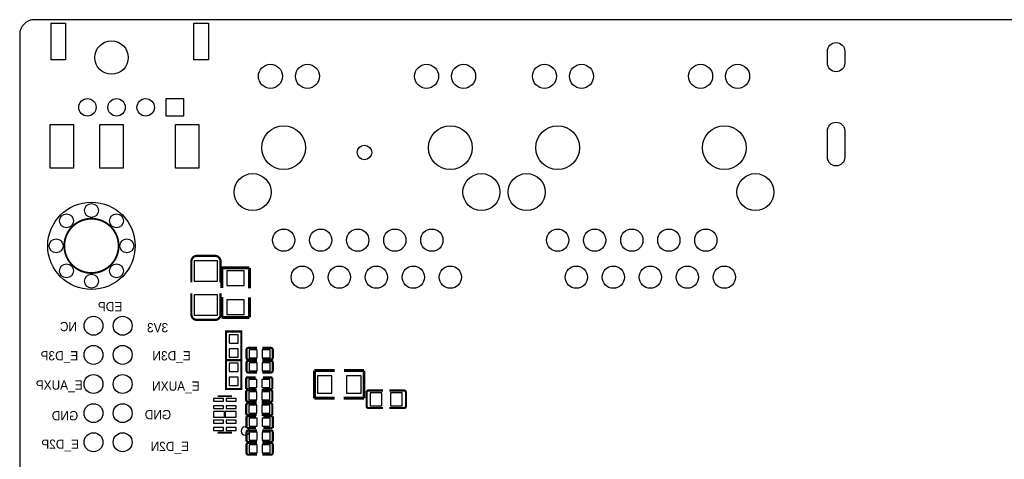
# Model space of a CAD drawing. Extents: x 5 to 312, y -2 to 102.
# Tile 19 of 20: x 177 to 244, y 68 to 98. Entities that reach past the tile are written whole.
import ezdxf

# ---------------------------------------------------------------- set-up
doc = ezdxf.new("R2010")
doc.units = 0
doc.header["$MEASUREMENT"] = 0
for name, color, linetype in [('BG_OUTLINE', 6, 'CONTINUOUS'), ('BG_SILKSCREEN_BOTTOM', 7, 'CONTINUOUS'), ('PG_SILKSCREEN_BOTTOM', 7, 'CONTINUOUS'), ('PIN_BOTTOM', 240, 'CONTINUOUS')]:
    doc.layers.add(name, color=color, linetype=linetype)

msp = doc.modelspace()

# ---------------------------------------------------------------- linework, layer by layer
at = {"layer": 'BG_OUTLINE'}
msp.add_lwpolyline([(278.83524, 98.3234), (177.81944, 98.3234, 0.414214), (176.80344, 97.3074), (176.80344, 9.3218, 0.414214), (177.81944, 8.3058), (310.86464, 8.3058, 0.414214), (311.88064, 9.3218), (311.88064, 97.3074, 0.414214), (310.86464, 98.3234), (282.06104, 98.3234)], format="xyb", close=True, dxfattribs=at)
at = {"layer": 'PG_SILKSCREEN_BOTTOM'}
for points, const_width in [([(183.48364, 82.169, 1), (179.97082, 83.42102, 1), (183.48364, 82.169)], 0.127), ([(188.96064, 82.10829, 0.414214), (188.57964, 81.72729)], 0.1524), ([(190.57963, 81.72729, 0.414214), (190.19863, 82.10829)], 0.1524), ([(188.57964, 78.08951, 0.414214), (188.96064, 77.70851)], 0.1524), ([(190.19863, 77.70851, 0.414214), (190.57963, 78.08951)], 0.1524), ([(192.48974, 75.7875, 0.414253), (192.36274, 75.6605)], 0.15001), ([(194.16253, 75.6605, 0.414253), (194.03553, 75.7875)], 0.15001), ([(192.36274, 75.1142, 0.414331), (192.48974, 74.9872)], 0.15001), ([(192.48974, 74.8985, 0.414253), (192.36274, 74.7715)], 0.15001), ([(194.03553, 74.9872, 0.414331), (194.16253, 75.1142)], 0.15001), ([(194.16253, 74.7715, 0.414253), (194.03553, 74.8985)], 0.15001), ([(192.36274, 74.2252, 0.414331), (192.48974, 74.0982)], 0.15001), ([(194.03553, 74.0982, 0.414331), (194.16253, 74.2252)], 0.15001), ([(192.46434, 72.8919, 0.414253), (192.33734, 72.7649)], 0.15001), ([(194.13713, 72.7649, 0.414253), (194.01013, 72.8919)], 0.15001), ([(192.33734, 72.2186, 0.414331), (192.46434, 72.0916)], 0.15001), ([(194.01013, 72.0916, 0.414331), (194.13713, 72.2186)], 0.15001), ([(200.7277, 72.86244, 0.414214), (200.6007, 72.73544)], 0.15011), ([(203.29818, 72.73544, 0.414214), (203.17118, 72.86244)], 0.15011), ([(192.46434, 71.9775, 0.414253), (192.33734, 71.8505)], 0.15001), ([(194.13713, 71.8505, 0.414253), (194.01013, 71.9775)], 0.15001), ([(200.6007, 71.79056, 0.414214), (200.7277, 71.66356)], 0.15011), ([(203.17118, 71.66356, 0.414214), (203.29818, 71.79056)], 0.15011), ([(192.33734, 71.3042, 0.414331), (192.46434, 71.1772)], 0.15001), ([(194.01013, 71.1772, 0.414331), (194.13713, 71.3042)], 0.15001), ([(192.48974, 70.1233, 0.414253), (192.36274, 69.9963)], 0.15001), ([(194.16253, 69.9963, 0.414253), (194.03553, 70.1233)], 0.15001), ([(192.36274, 69.45, 0.414331), (192.48974, 69.323)], 0.15001), ([(192.48974, 69.2597, 0.414253), (192.36274, 69.1327)], 0.15001), ([(194.03553, 69.323, 0.414331), (194.16253, 69.45)], 0.15001), ([(194.16253, 69.1327, 0.414253), (194.03553, 69.2597)], 0.15001), ([(192.36274, 68.5864, 0.414331), (192.48974, 68.4594)], 0.15001), ([(194.03553, 68.4594, 0.414331), (194.16253, 68.5864)], 0.15001)]:
    msp.add_lwpolyline(points, format="xyb", dxfattribs=dict(at, const_width=const_width))
for points, const_width in [([(188.57964, 81.72729), (188.57964, 80.2833)], 0.1524), ([(190.19863, 82.10829), (188.96064, 82.10829)], 0.1524), ([(190.57963, 81.72729), (190.57963, 80.2833)], 0.1524), ([(190.66168, 79.89468), (190.66168, 81.27822)], 0.1999), ([(190.66168, 81.27822), (192.5616, 81.27822)], 0.1999), ([(192.5616, 81.27822), (192.5616, 79.88402)], 0.1999), ([(188.57964, 78.08951), (188.57964, 79.5292)], 0.1524), ([(190.57963, 78.08951), (190.57963, 79.5292)], 0.1524), ([(190.66168, 77.87818), (190.66168, 79.27315)], 0.1999), ([(192.5616, 79.26248), (192.5616, 77.87818)], 0.1999), ([(188.96064, 77.70851), (190.19863, 77.70851)], 0.1524), ([(192.5616, 77.87818), (190.66168, 77.87818)], 0.1999), ([(192.00963, 74.99561), (192.00963, 76.9206), (190.95964, 76.9206), (190.95964, 74.9456), (192.00963, 74.9456), (192.00963, 74.99561)], 0.15001), ([(192.36274, 75.6605), (192.36274, 75.1142)], 0.15001), ([(192.48974, 75.7875), (193.08743, 75.7875)], 0.15001), ([(194.03553, 75.7875), (193.43795, 75.7875)], 0.15001), ([(194.16253, 75.1142), (194.16253, 75.6605)], 0.15001), ([(190.95964, 74.88979), (190.95964, 72.9648), (192.00963, 72.9648), (192.00963, 74.9398), (190.95964, 74.9398), (190.95964, 74.88979)], 0.15001), ([(192.48974, 74.9872), (193.08743, 74.9872)], 0.15001), ([(192.48974, 74.8985), (193.08743, 74.8985)], 0.15001), ([(194.03553, 74.9872), (193.43795, 74.9872)], 0.15001), ([(194.03553, 74.8985), (193.43795, 74.8985)], 0.15001), ([(192.36274, 74.7715), (192.36274, 74.2252)], 0.15001), ([(194.16253, 74.2252), (194.16253, 74.7715)], 0.15001), ([(197.02361, 72.32904), (197.02361, 74.22896)], 0.1999), ([(197.02361, 74.22896), (198.41858, 74.22896)], 0.1999), ([(199.04012, 74.22896), (200.42366, 74.22896)], 0.1999), ([(200.42366, 74.22896), (200.42366, 72.32904)], 0.1999), ([(192.33734, 72.9552), (192.33734, 73.7552)], 0.15009), ([(192.33734, 73.7552), (192.98733, 73.7552)], 0.15009), ([(192.48974, 74.0982), (193.08743, 74.0982)], 0.15001), ([(194.03553, 74.0982), (193.43795, 74.0982)], 0.15001), ([(194.13713, 73.7552), (193.48715, 73.7552)], 0.15009), ([(194.13713, 72.9552), (194.13713, 73.7552)], 0.15009), ([(192.98733, 72.9552), (192.33734, 72.9552)], 0.15009), ([(192.46434, 72.8919), (193.06203, 72.8919)], 0.15001), ([(194.01013, 72.8919), (193.41255, 72.8919)], 0.15001), ([(193.48715, 72.9552), (194.13713, 72.9552)], 0.15009), ([(191.37514, 72.47151), (190.37514, 72.47151)], 0.127), ([(192.33734, 72.7649), (192.33734, 72.2186)], 0.15001), ([(194.13713, 72.2186), (194.13713, 72.7649)], 0.15001), ([(198.40791, 72.32904), (197.02361, 72.32904)], 0.1999), ([(200.42366, 72.32904), (199.02945, 72.32904)], 0.1999), ([(200.6007, 72.73544), (200.6007, 71.79056)], 0.15011), ([(200.7277, 72.86244), (201.72033, 72.86244)], 0.15011), ([(203.17118, 72.86244), (202.16178, 72.86244)], 0.15011), ([(203.29818, 71.79056), (203.29818, 72.73544)], 0.15011), ([(192.33734, 71.8505), (192.33734, 71.3042)], 0.15001), ([(192.46434, 72.0916), (193.06203, 72.0916)], 0.15001), ([(192.46434, 71.9775), (193.06203, 71.9775)], 0.15001), ([(194.01013, 72.0916), (193.41255, 72.0916)], 0.15001), ([(194.01013, 71.9775), (193.41255, 71.9775)], 0.15001), ([(194.13713, 71.3042), (194.13713, 71.8505)], 0.15001), ([(200.7277, 71.66356), (201.72033, 71.66356)], 0.15011), ([(203.17118, 71.66356), (202.16178, 71.66356)], 0.15011), ([(193.01273, 71.0882), (192.36274, 71.0882)], 0.15009), ([(192.36274, 71.0882), (192.36274, 70.2882)], 0.15009), ([(192.46434, 71.1772), (193.06203, 71.1772)], 0.15001), ([(194.01013, 71.1772), (193.41255, 71.1772)], 0.15001), ([(193.51255, 71.0882), (194.16253, 71.0882)], 0.15009), ([(194.16253, 71.0882), (194.16253, 70.2882)], 0.15009), ([(192.36274, 70.2882), (193.01273, 70.2882)], 0.15009), ([(194.16253, 70.2882), (193.51255, 70.2882)], 0.15009), ([(191.37514, 69.97169), (190.37514, 69.97169)], 0.127), ([(192.36274, 69.9963), (192.36274, 69.45)], 0.15001), ([(192.48974, 70.1233), (193.08743, 70.1233)], 0.15001), ([(194.03553, 70.1233), (193.43795, 70.1233)], 0.15001), ([(194.16253, 69.45), (194.16253, 69.9963)], 0.15001), ([(192.36274, 69.1327), (192.36274, 68.5864)], 0.15001), ([(192.48974, 69.323), (193.08743, 69.323)], 0.15001), ([(192.48974, 69.2597), (193.08743, 69.2597)], 0.15001), ([(194.03553, 69.323), (193.43795, 69.323)], 0.15001), ([(194.03553, 69.2597), (193.43795, 69.2597)], 0.15001), ([(194.16253, 68.5864), (194.16253, 69.1327)], 0.15001), ([(192.48974, 68.4594), (193.08743, 68.4594)], 0.15001), ([(194.03553, 68.4594), (193.43795, 68.4594)], 0.15001)]:
    msp.add_lwpolyline(points, dxfattribs=dict(at, const_width=const_width))
msp.add_lwpolyline([(192.55603, 70.0786, 1), (191.98804, 70.0786, 1)], format="xyb", close=True, dxfattribs=at)
at = {"layer": 'PIN_BOTTOM'}
for points in [[(178.95263, 98.07231), (179.95263, 98.07231), (179.95263, 95.57231), (178.95263, 95.57231)], [(188.75193, 98.07231), (189.75192, 98.07231), (189.75192, 95.57231), (188.75193, 95.57231)], [(186.84883, 91.7036), (186.84883, 92.9036), (188.04883, 92.9036), (188.04883, 91.7036)], [(178.90158, 91.12141), (180.50147, 91.12141), (180.50147, 88.12141), (178.90158, 88.12141)], [(182.30269, 91.12141), (183.90258, 91.12141), (183.90258, 88.12141), (182.30269, 88.12141)], [(187.50209, 91.12141), (189.10199, 91.12141), (189.10199, 88.12141), (187.50209, 88.12141)], [(188.77964, 80.3768), (190.37963, 80.3768), (190.37963, 81.7768), (188.77964, 81.7768)], [(191.01164, 80.0782), (192.21164, 80.0782), (192.21164, 81.0782), (191.01164, 81.0782)], [(188.77964, 78.04), (190.37963, 78.04), (190.37963, 79.44), (188.77964, 79.44)], [(191.01164, 78.0782), (192.21164, 78.0782), (192.21164, 79.0782), (191.01164, 79.0782)], [(191.17464, 76.68561), (191.17464, 76.11561), (191.79463, 76.11561), (191.79463, 76.68561)], [(191.17464, 75.72559), (191.17464, 75.15559), (191.79463, 75.15559), (191.79463, 75.72559)], [(192.53754, 75.66221), (192.53754, 75.11219), (193.08755, 75.11219), (193.08755, 75.66221)], [(193.43772, 75.66221), (193.43772, 75.11219), (193.98773, 75.11219), (193.98773, 75.66221)], [(191.79464, 74.1598), (191.79464, 74.7298), (191.17465, 74.7298), (191.17465, 74.1598)], [(192.53754, 74.77321), (192.53754, 74.22319), (193.08755, 74.22319), (193.08755, 74.77321)], [(193.43772, 74.77321), (193.43772, 74.22319), (193.98773, 74.22319), (193.98773, 74.77321)], [(191.79464, 73.19978), (191.79464, 73.76978), (191.17465, 73.76978), (191.17465, 73.19978)], [(192.51214, 73.63021), (192.51214, 73.08019), (193.06215, 73.08019), (193.06215, 73.63021)], [(193.41232, 73.63021), (193.41232, 73.08019), (193.96233, 73.08019), (193.96233, 73.63021)], [(197.22364, 73.879), (197.22364, 72.679), (198.22364, 72.679), (198.22364, 73.879)], [(199.22364, 73.879), (199.22364, 72.679), (200.22363, 72.679), (200.22363, 73.879)], [(190.09764, 72.1216), (190.77765, 72.1216), (190.77765, 72.3216), (190.09764, 72.3216)], [(190.97242, 72.1216), (191.65243, 72.1216), (191.65243, 72.3216), (190.97242, 72.3216)], [(192.51214, 72.76661), (192.51214, 72.21659), (193.06215, 72.21659), (193.06215, 72.76661)], [(193.41232, 72.76661), (193.41232, 72.21659), (193.96233, 72.21659), (193.96233, 72.76661)], [(201.64941, 71.81299), (201.64941, 72.71299), (200.84941, 72.71299), (200.84941, 71.81299)], [(203.04946, 71.81299), (203.04946, 72.71299), (202.24946, 72.71299), (202.24946, 71.81299)], [(190.09764, 71.6215), (190.77765, 71.6215), (190.77765, 71.8215), (190.09764, 71.8215)], [(190.97242, 71.6215), (191.65243, 71.6215), (191.65243, 71.8215), (190.97242, 71.8215)], [(192.51214, 71.85221), (192.51214, 71.30219), (193.06215, 71.30219), (193.06215, 71.85221)], [(193.41232, 71.85221), (193.41232, 71.30219), (193.96233, 71.30219), (193.96233, 71.85221)], [(190.10483, 71.0216), (190.85484, 71.0216), (190.85484, 71.4216), (190.10483, 71.4216)], [(190.89523, 71.0216), (191.64524, 71.0216), (191.64524, 71.4216), (190.89523, 71.4216)], [(193.08755, 70.41319), (193.08755, 70.96321), (192.53754, 70.96321), (192.53754, 70.41319)], [(193.98773, 70.41319), (193.98773, 70.96321), (193.43772, 70.96321), (193.43772, 70.41319)], [(190.09764, 70.6217), (190.77765, 70.6217), (190.77765, 70.8217), (190.09764, 70.8217)], [(190.09764, 70.1216), (190.77765, 70.1216), (190.77765, 70.3216), (190.09764, 70.3216)], [(190.97242, 70.6217), (191.65243, 70.6217), (191.65243, 70.8217), (190.97242, 70.8217)], [(190.97242, 70.1216), (191.65243, 70.1216), (191.65243, 70.3216), (190.97242, 70.3216)], [(192.53754, 69.99801), (192.53754, 69.44799), (193.08755, 69.44799), (193.08755, 69.99801)], [(193.43772, 69.99801), (193.43772, 69.44799), (193.98773, 69.44799), (193.98773, 69.99801)], [(192.53754, 69.13441), (192.53754, 68.58439), (193.08755, 68.58439), (193.08755, 69.13441)], [(193.43772, 69.13441), (193.43772, 68.58439), (193.98773, 68.58439), (193.98773, 69.13441)]]:
    msp.add_lwpolyline(points, close=True, dxfattribs=at)
for points in [[(233.40353, 96.1471), (233.40353, 95.3471, -1), (232.20353, 95.3471), (232.20353, 96.1471, -1)], [(233.40353, 90.68699), (233.40353, 88.887, -1), (232.20353, 88.887), (232.20353, 90.68699, -1)]]:
    msp.add_lwpolyline(points, format="xyb", close=True, dxfattribs=at)
for centre, radius in [((183.10264, 95.72239), 1.15), ((194.00434, 94.43461), 0.8255), ((196.54434, 94.43461), 0.8255), ((204.71293, 94.43461), 0.8255), ((207.25293, 94.43461), 0.8255), ((212.80034, 94.43461), 0.8255), ((215.34034, 94.43461), 0.8255), ((223.50893, 94.43461), 0.8255), ((226.04893, 94.43461), 0.8255), ((181.44884, 92.3036), 0.6), ((183.44884, 92.3036), 0.6), ((185.44883, 92.3036), 0.6), ((194.91364, 89.535), 1.4986), ((206.34364, 89.535), 1.4986), ((213.70964, 89.535), 1.4986), ((225.13964, 89.535), 1.4986), ((200.45084, 89.2048), 0.5), ((192.78253, 86.48441), 1.27), ((208.47475, 86.48441), 1.27), ((211.57853, 86.48441), 1.27), ((227.27075, 86.48441), 1.27), ((181.72723, 82.79501), 2.99999), ((181.72723, 85.22), 0.47501), ((180.01222, 84.51002), 0.47501), ((183.44223, 84.51002), 0.47501), ((194.91364, 83.185), 0.762), ((197.45364, 83.185), 0.762), ((199.99364, 83.185), 0.762), ((202.53364, 83.185), 0.762), ((205.07364, 83.185), 0.762), ((213.70964, 83.185), 0.762), ((216.24964, 83.185), 0.762), ((218.78964, 83.185), 0.762), ((221.32964, 83.185), 0.762), ((223.86964, 83.185), 0.762), ((179.30224, 82.79501), 0.47501), ((179.30224, 82.79501), 0.47501), ((184.15222, 82.79501), 0.47501), ((180.01222, 81.08), 0.47501), ((183.44223, 81.08), 0.47501), ((196.18364, 80.645), 0.762), ((198.72364, 80.645), 0.762), ((201.26364, 80.645), 0.762), ((203.80364, 80.645), 0.762), ((206.34364, 80.645), 0.762), ((214.97964, 80.645), 0.762), ((217.51964, 80.645), 0.762), ((220.05964, 80.645), 0.762), ((222.59964, 80.645), 0.762), ((225.13964, 80.645), 0.762), ((181.72723, 80.37002), 0.47501), ((181.86464, 77.30899), 0.65), ((183.86464, 77.30899), 0.65), ((181.86464, 75.30899), 0.65), ((183.86464, 75.30899), 0.65), ((181.86464, 73.309), 0.65), ((183.86464, 73.309), 0.65), ((181.86464, 71.309), 0.65), ((183.86464, 71.309), 0.65), ((181.86464, 69.30901), 0.65), ((183.86464, 69.30901), 0.65)]:
    msp.add_circle(centre, radius, dxfattribs=at)

# ---------------------------------------------------------------- texts
at = {"layer": 'BG_SILKSCREEN_BOTTOM', "text_generation_flag": 2, "width": 0.96}
for s, p in [('EDP', (183.83924, 78.3082)), ('NC', (180.74044, 76.9366)), ('3V3', (186.98884, 76.8604)), ('E_D3P', (180.81664, 74.93)), ('E_D3N', (188.53824, 74.93)), ('E_AUXP', (181.12144, 72.9234)), ('E_AUXN', (189.14784, 72.8472)), ('GND', (180.81664, 70.8152)), ('GND', (187.19204, 70.8914)), ('E_D2P', (180.86744, 68.8594)), ('E_D2N', (188.41124, 68.707))]:
    msp.add_text(s, height=0.635, dxfattribs=at).set_placement(p)

doc.saveas('drawing.dxf')
